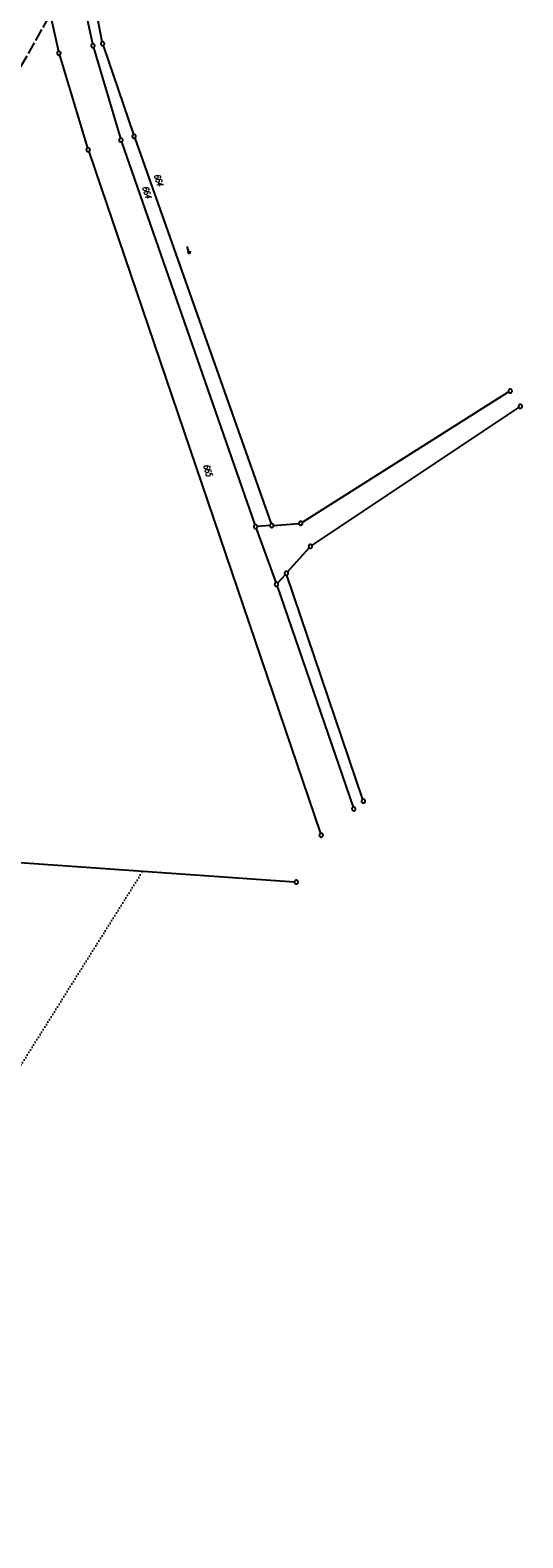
# Model space of a CAD drawing. Extents: x 510526 to 513920, y 467229 to 478797.
# Tile 241 of 256: x 511911 to 512109, y 473109 to 473714. Entities that reach past the tile are written whole.
import ezdxf

# ---------------------------------------------------------------- set-up
doc = ezdxf.new("R2010")
doc.units = 0
doc.header["$LTSCALE"] = 10
doc.header["$MEASUREMENT"] = 0
for name, pattern in [('LT00', [0]), ('LT14', [0.6, 0.5, -0.1]), ('PUNKTX2_STR', [0.6, 0.1, -0.5])]:
    doc.linetypes.add(name, pattern=pattern)
doc.layers.get('0').update_dxf_attribs({"linetype": 'LT00'})
doc.layers.add('-BLATT_92-RAND', color=7, linetype='LT14', plot=False)
for name, color, linetype in [('DFK_FLUR_NR', 250, 'LT00'), ('DFK_GZPKT', 250, 'LT00'), ('DFK_KATASTER', 250, 'LT00'), ('DFK_NUTZUNG', 250, 'LT00'), ('DFK_NUTZUNGSGRENZE', 70, 'PUNKTX2_STR')]:
    doc.layers.add(name, color=color, linetype=linetype)
doc.styles.get("Standard").update_dxf_attribs({"font": 'romans.shx'})

# ---------------------------------------------------------------- blocks, each defined once
blk = doc.blocks.new('SYMB7240')
at = {"color": 0, "linetype": 'ByBlock'}
for p, q in [((0, 0), (-0.32, 0)), ((-0.11, 0.055), (0, 0)), ((0, 0), (-0.11, -0.055))]:
    blk.add_line(p, q, dxfattribs=at)
blk = doc.blocks.new('SYMB7010')
at = {"color": 0, "linetype": 'ByBlock'}
for points in [[(-0.031408, 0.499213), (-0.093728, 0.49134), (-0.15457, 0.475719), (-0.212975, 0.452595), (-0.268021, 0.422333), (-0.31884, 0.385411), (-0.36463, 0.342411), (-0.40467, 0.29401), (-0.438329, 0.240973), (-0.465074, 0.184136), (-0.484486, 0.124395), (-0.496256, 0.062692), (-0.5002, 0)], [(-0.5002, 0), (-0.496256, -0.062692), (-0.484486, -0.124395), (-0.465075, -0.184136), (-0.438329, -0.240973), (-0.404671, -0.29401), (-0.36463, -0.342411), (-0.31884, -0.385411), (-0.268021, -0.422333), (-0.212975, -0.452595), (-0.154571, -0.475719), (-0.093728, -0.49134), (-0.031408, -0.499213), (0.031408, -0.499213)], [(0.5002, 0), (0.496256, 0.062692), (0.484485, 0.124395), (0.465074, 0.184136), (0.438329, 0.240973), (0.40467, 0.29401), (0.36463, 0.342411), (0.31884, 0.385411), (0.268021, 0.422333), (0.212975, 0.452595), (0.15457, 0.475719), (0.093728, 0.49134), (0.031408, 0.499213), (-0.031408, 0.499213)], [(0.031408, -0.499213), (0.093728, -0.491341), (0.15457, -0.475719), (0.212975, -0.452595), (0.268021, -0.422333), (0.31884, -0.385411), (0.36463, -0.342411), (0.404671, -0.294011), (0.438329, -0.240974), (0.465075, -0.184136), (0.484486, -0.124395), (0.496256, -0.062692), (0.500201, 0)]]:
    blk.add_lwpolyline(points, dxfattribs=at)

msp = doc.modelspace()

# ---------------------------------------------------------------- linework, layer by layer
at = {"layer": '-BLATT_92-RAND'}
msp.add_lwpolyline([(511779.03, 474055.25), (511324.06, 473249.87), (511573.95, 473108.71), (512028.91, 473914.09), (511779.03, 474055.25)], dxfattribs=at)
at = {"layer": 'DFK_KATASTER'}
for p, q in [((511928.13, 473745.05), (511936.09, 473708.12)), ((511939.97, 473708.98), (511932.95, 473745.99)), ((511914.26, 473742.33), (511922.47, 473705.11)), ((511922.85, 473703.66), (511934.12, 473666.35)), ((511936.46, 473706.67), (511947.27, 473670.23)), ((511940.35, 473707.53), (511952.52, 473671.77)), ((511947.73, 473668.8), (512001.18, 473515.11)), ((511953.01, 473670.35), (512007.65, 473515.6)), ((511934.58, 473664.92), (512027.48, 473391.34)), ((512020.17, 473516.19), (512102.84, 473568.46)), ((512024.03, 473506.93), (512106.94, 473562.27)), ((512008.65, 473514.95), (512018.79, 473515.73)), ((512001.69, 473513.7), (512009.55, 473491.97)), ((512007.15, 473514.83), (512002.18, 473514.46)), ((512014.28, 473496.28), (512022.91, 473505.95)), ((512013.28, 473495.16), (512010.3, 473491.82)), ((512044.4, 473405.02), (512014.02, 473495.01)), ((512010.04, 473490.55), (512040.54, 473401.9)), ((511838.98, 473384.5), (512016.99, 473371.87))]:
    msp.add_line(p, q, dxfattribs=at)
at = {"layer": 'DFK_NUTZUNGSGRENZE', "ltscale": 0.2}
msp.add_line((511857.01, 473218.14), (511956.18, 473376.19), dxfattribs=at)

# ---------------------------------------------------------------- block references
at = {"layer": 'DFK_GZPKT', "xscale": 1.499999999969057, "yscale": 1.5, "zscale": 1.5, "rotation": 251.2881100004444}
for p in [(511940.11, 473708.24), (511922.63, 473704.38), (511936.25, 473707.39), (511934.34, 473665.63), (511947.48, 473669.51), (511952.76, 473671.06), (512103.47, 473568.86), (512107.56, 473562.69), (512001.43, 473514.4), (512007.9, 473514.89), (512019.54, 473515.79), (512023.41, 473506.51), (512009.8, 473491.26), (512013.78, 473495.72), (512040.78, 473401.19), (512044.64, 473404.31), (512027.72, 473390.63), (512017.74, 473371.82)]:
    msp.add_blockref('SYMB7010', p, dxfattribs=at)
at = {"layer": 'DFK_NUTZUNG', "xscale": 10, "yscale": 10, "zscale": 10, "rotation": 287.29996}
msp.add_blockref('SYMB7240', (511974.96, 473623.77), dxfattribs=at)

# ---------------------------------------------------------------- texts
at = {"layer": 'DFK_FLUR_NR', "oblique": 13.754, "width": 0.75}
for s, rotation, p in [('664', -72.76021, (511960.66, 473655.47)), ('664', -72.76021, (511955.96, 473650.59)), ('665', -73.29886, (511980.43, 473539))]:
    msp.add_text(s, height=2.5, rotation=rotation, dxfattribs=at).set_placement(p)

doc.saveas('drawing.dxf')
